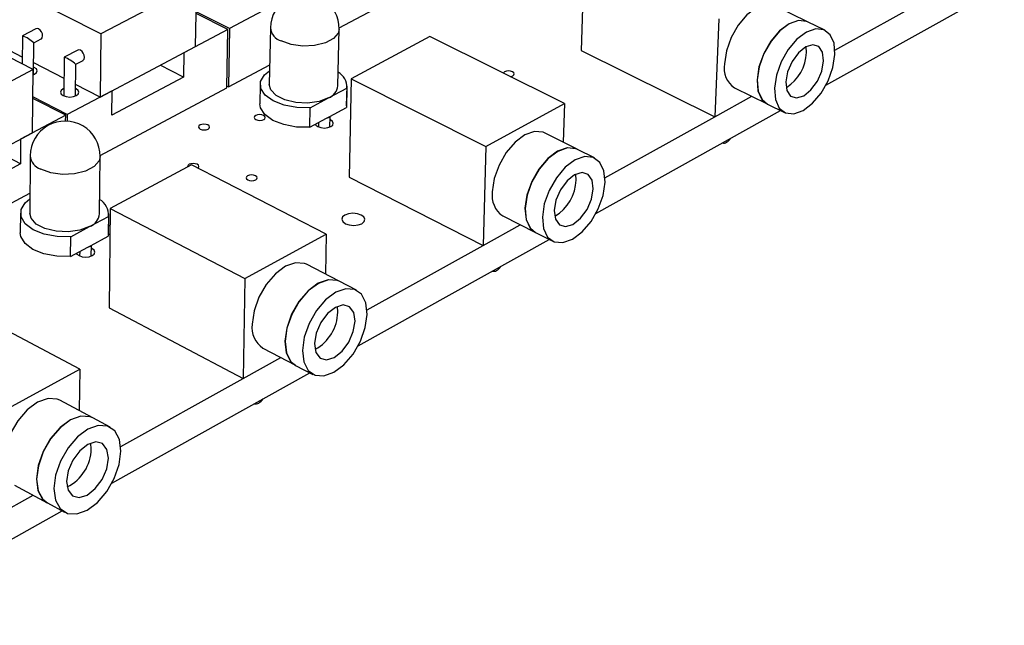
# Model space of a CAD drawing. Extents: x 0 to 201, y 0 to 148.
# Tile 9 of 13: x 138 to 177, y 80 to 104. Entities that reach past the tile are written whole.
import ezdxf

# ---------------------------------------------------------------- set-up
doc = ezdxf.new("R2010")
doc.units = 0
doc.layers.get('0').update_dxf_attribs({"linetype": 'CONTINUOUS'})

msp = doc.modelspace()

# ---------------------------------------------------------------- linework, layer by layer
at = {"color": 7, "linetype": 'CONTINUOUS'}
for p, q in [((141.653, 103.384), (135.202, 106.665)), ((160.672, 106.554), (160.545, 102.728)), ((138.988, 101.984), (132.537, 105.296)), ((145.417, 105.361), (141.653, 103.384)), ((145.379, 102.892), (145.417, 105.361)), ((170.177, 101.367), (177.195, 105.277)), ((170.533, 102.752), (174.631, 105.025)), ((146.712, 103.598), (145.4, 104.259)), ((148.438, 104.512), (146.712, 103.598)), ((151.025, 103.622), (152.834, 104.587)), ((169.447, 103.865), (168.163, 104.488)), ((146.65, 103.565), (145.399, 104.195)), ((165.96, 103.977), (165.808, 100.13)), ((170.132, 103.534), (169.454, 103.862)), ((139.096, 103.588), (138.566, 103.311)), ((146.65, 103.565), (144.913, 102.645)), ((146.611, 101.266), (146.65, 103.565)), ((146.712, 103.598), (146.673, 101.299)), ((148.321, 103.628), (148.279, 101.396)), ((150.976, 101.339), (151.025, 103.571)), ((138.559, 102.476), (137.374, 103.084)), ((138.565, 103.309), (138.557, 102.205)), ((139.015, 103.036), (139.305, 103.188)), ((141.653, 103.384), (141.626, 100.904)), ((154.593, 103.285), (151.503, 101.623)), ((159.887, 100.65), (154.593, 103.285)), ((139.005, 101.788), (139.015, 103.037)), ((140.74, 102.748), (140.211, 102.47)), ((141.626, 100.904), (145.379, 102.892)), ((160.545, 102.728), (165.808, 100.13)), ((169.411, 102.656), (169.398, 102.882)), ((140.21, 102.468), (140.196, 100.949)), ((140.661, 102.194), (140.951, 102.347)), ((144.913, 102.645), (144.898, 101.683)), ((138.988, 101.984), (135.136, 99.961)), ((138.968, 99.496), (138.988, 101.984)), ((140.203, 101.634), (139.009, 102.246)), ((140.648, 100.942), (140.661, 102.195)), ((144.898, 101.683), (143.98, 102.151)), ((146.673, 101.299), (148.294, 102.164)), ((144.898, 101.683), (142.087, 100.189)), ((151.503, 101.623), (151.416, 97.755)), ((151.503, 101.623), (156.799, 98.958)), ((142.098, 101.154), (140.332, 100.218)), ((141.626, 100.904), (140.653, 101.403)), ((141.621, 98.603), (146.611, 101.266)), ((142.087, 100.189), (142.098, 101.154)), ((146.673, 101.299), (146.612, 101.33)), ((147.92, 101.402), (147.906, 100.635)), ((150.611, 100.873), (151.329, 101.259)), ((151.329, 101.259), (151.312, 100.492)), ((151.319, 100.563), (151.336, 101.33)), ((166.586, 101.262), (167.866, 100.633)), ((140.332, 100.218), (138.979, 100.915)), ((140.268, 100.185), (138.979, 100.849)), ((149.892, 100.485), (150.611, 100.873)), ((165.808, 100.13), (167.256, 100.933)), ((149.876, 99.717), (149.892, 100.485)), ((150.655, 100.137), (151.312, 100.492)), ((151.319, 100.563), (151.312, 100.492)), ((156.799, 98.958), (159.887, 100.65)), ((159.887, 100.65), (159.838, 99.126)), ((161.131, 96.327), (168.394, 100.374)), ((167.873, 100.63), (168.549, 100.298)), ((140.268, 100.185), (138.491, 99.243)), ((140.266, 99.957), (140.268, 100.185)), ((140.332, 100.218), (140.329, 99.955)), ((149.876, 99.717), (150.534, 100.072)), ((150.534, 100.072), (150.655, 100.137)), ((150.659, 99.723), (150.668, 100.144)), ((161.484, 97.731), (165.808, 100.13)), ((150.213, 99.899), (150.209, 99.733)), ((135.128, 97.462), (138.968, 99.496)), ((138.491, 99.243), (138.484, 98.275)), ((160.391, 98.85), (159.105, 99.493)), ((156.799, 98.958), (156.687, 95.068)), ((161.077, 98.507), (160.398, 98.846)), ((138.484, 98.275), (137.565, 98.753)), ((138.872, 98.593), (138.855, 96.337)), ((141.597, 96.31), (141.621, 98.567)), ((138.484, 98.275), (135.607, 96.746)), ((145.217, 98.242), (142.02, 96.522)), ((150.517, 95.516), (145.217, 98.242)), ((151.416, 97.755), (156.687, 95.068)), ((160.348, 97.636), (160.333, 97.858)), ((133.8, 94.428), (138.861, 97.129)), ((142.02, 96.522), (141.975, 92.612)), ((142.02, 96.522), (147.321, 93.765)), ((138.489, 96.339), (138.483, 95.564)), ((141.21, 95.812), (141.952, 96.211)), ((141.952, 96.211), (141.943, 95.436)), ((141.953, 95.529), (141.962, 96.305)), ((157.463, 96.232), (158.746, 95.582)), ((140.465, 95.411), (141.21, 95.812)), ((156.687, 95.068), (158.153, 95.882)), ((140.458, 94.634), (140.465, 95.411)), ((141.264, 95.069), (141.943, 95.436)), ((141.953, 95.529), (141.943, 95.436)), ((147.321, 93.765), (150.517, 95.516)), ((150.517, 95.516), (150.483, 93.941)), ((151.773, 91.114), (159.293, 95.304)), ((158.752, 95.578), (159.43, 95.235)), ((140.458, 94.634), (141.139, 95.002)), ((141.139, 95.002), (141.264, 95.069)), ((141.274, 94.65), (141.279, 95.077)), ((152.124, 92.537), (156.686, 95.069)), ((140.819, 94.829), (140.817, 94.655)), ((151.024, 93.661), (149.736, 94.326)), ((147.321, 93.765), (147.251, 89.833)), ((151.711, 93.305), (151.031, 93.657)), ((140.818, 90.202), (135.515, 93.024)), ((141.975, 92.612), (147.251, 89.833)), ((150.973, 92.444), (150.956, 92.662)), ((147.251, 89.833), (148.736, 90.657)), ((148.024, 91.03), (149.309, 90.356)), ((149.315, 90.353), (149.994, 89.997)), ((137.509, 88.39), (140.818, 90.202)), ((140.818, 90.202), (140.802, 88.572)), ((142.088, 85.719), (149.878, 90.058)), ((142.436, 87.162), (147.251, 89.833)), ((141.331, 88.289), (140.042, 88.978)), ((142.018, 87.921), (141.338, 88.285)), ((141.27, 87.069), (141.251, 87.284)), ((138.254, 85.646), (139.539, 84.949)), ((137.485, 84.414), (138.988, 85.248)), ((139.546, 84.945), (140.224, 84.577)), ((132.057, 80.131), (140.13, 84.628))]:
    msp.add_line(p, q, dxfattribs=at)
for points in [[(168.163, 104.488), (168.13, 104.502), (167.807, 104.539), (167.442, 104.412), (167.069, 104.134), (166.727, 103.732), (166.448, 103.245), (166.261, 102.722), (166.184, 102.214)], [(169.447, 103.865), (169.414, 103.88), (169.092, 103.916), (168.726, 103.788), (168.354, 103.509), (168.011, 103.106), (167.732, 102.619), (167.544, 102.095), (167.466, 101.586), (167.505, 101.142), (167.657, 100.808), (167.866, 100.633)], [(169.454, 103.862), (169.421, 103.877), (169.098, 103.913), (168.733, 103.785), (168.361, 103.506), (168.018, 103.103), (167.739, 102.615), (167.551, 102.091), (167.473, 101.582), (167.512, 101.139), (167.664, 100.805), (167.873, 100.63)], [(139.305, 103.188), (139.314, 103.193), (139.349, 103.237), (139.362, 103.305), (139.35, 103.385), (139.316, 103.466), (139.264, 103.535), (139.202, 103.581), (139.14, 103.598), (139.096, 103.588)], [(170.533, 102.574), (170.496, 103.017), (170.347, 103.353), (170.099, 103.548), (169.777, 103.584), (169.411, 103.456), (169.039, 103.176), (168.696, 102.773), (168.417, 102.284), (168.229, 101.76), (168.15, 101.251), (168.189, 100.807), (168.34, 100.472), (168.59, 100.28), (168.913, 100.247), (169.277, 100.377), (169.648, 100.657), (169.988, 101.059), (170.266, 101.545), (170.454, 102.066), (170.533, 102.574)], [(140.951, 102.347), (140.959, 102.352), (140.995, 102.397), (141.008, 102.464), (140.996, 102.545), (140.962, 102.626), (140.91, 102.695), (140.848, 102.741), (140.785, 102.758), (140.74, 102.748)], [(170.088, 102.326), (170.048, 102.663), (169.9, 102.886), (169.668, 102.961), (169.386, 102.877), (169.098, 102.645), (168.846, 102.302), (168.671, 101.9), (168.599, 101.5), (168.64, 101.163), (168.788, 100.941), (169.021, 100.867), (169.302, 100.952), (169.59, 101.184), (169.84, 101.526), (170.015, 101.927), (170.088, 102.326)], [(138.986, 101.781), (139.04, 101.804), (139.117, 101.865), (139.143, 101.937), (139.114, 102.008), (139.034, 102.069), (139.008, 102.082)], [(149.892, 100.485), (149.362, 100.494), (148.859, 100.586), (148.429, 100.753), (148.114, 100.979), (147.945, 101.241), (147.936, 101.516), (148.088, 101.776), (148.289, 101.94)], [(157.858, 101.739), (157.902, 101.775), (157.915, 101.818), (157.895, 101.861), (157.844, 101.898), (157.772, 101.922), (157.688, 101.931), (157.606, 101.922), (157.538, 101.898), (157.494, 101.861), (157.485, 101.846)], [(157.76, 101.709), (157.79, 101.714), (157.858, 101.739)], [(140.199, 101.241), (140.166, 101.226), (140.09, 101.165), (140.064, 101.093), (140.093, 101.021), (140.173, 100.959)], [(140.173, 100.959), (140.292, 100.919), (140.431, 100.904), (140.569, 100.919), (140.685, 100.959), (140.762, 101.021), (140.788, 101.093), (140.758, 101.165), (140.678, 101.226), (140.651, 101.238)], [(150.611, 100.873), (150.235, 100.733), (149.786, 100.669), (149.317, 100.69), (148.886, 100.794), (148.545, 100.967), (148.335, 101.188), (148.279, 101.396)], [(149.876, 99.717), (149.347, 99.725), (148.844, 99.818), (148.415, 99.985), (148.1, 100.211), (147.931, 100.474), (147.906, 100.635)], [(148.061, 100.016), (148.107, 100.053), (148.121, 100.097), (148.102, 100.141), (148.053, 100.178), (147.981, 100.202), (147.897, 100.211), (147.814, 100.202), (147.744, 100.178), (147.699, 100.141), (147.684, 100.097), (147.703, 100.053), (147.752, 100.016), (147.825, 99.992), (147.909, 99.983), (147.992, 99.992), (148.061, 100.016)], [(150.7, 99.742), (150.774, 99.803), (150.797, 99.875), (150.765, 99.947), (150.683, 100.007), (150.665, 100.016)], [(145.871, 99.643), (145.917, 99.681), (145.931, 99.724), (145.913, 99.768), (145.864, 99.805), (145.792, 99.83), (145.708, 99.839), (145.624, 99.83), (145.555, 99.805), (145.509, 99.768), (145.494, 99.724), (145.513, 99.681), (145.562, 99.643), (145.634, 99.619), (145.718, 99.61), (145.801, 99.619), (145.871, 99.643)], [(150.09, 99.832), (150.109, 99.803), (150.191, 99.742), (150.31, 99.701), (150.449, 99.686), (150.585, 99.701), (150.7, 99.742)], [(159.105, 99.493), (159.051, 99.517), (158.714, 99.549), (158.335, 99.417), (157.951, 99.131), (157.6, 98.72), (157.316, 98.225), (157.127, 97.694), (157.052, 97.179)], [(160.391, 98.85), (160.337, 98.873), (160.001, 98.905), (159.622, 98.772), (159.238, 98.485), (158.887, 98.073), (158.602, 97.577), (158.413, 97.045), (158.337, 96.53), (158.383, 96.082), (158.545, 95.746), (158.746, 95.582)], [(160.398, 98.846), (160.344, 98.87), (160.008, 98.902), (159.629, 98.768), (159.245, 98.482), (158.893, 98.07), (158.609, 97.573), (158.419, 97.041), (158.344, 96.526), (158.39, 96.079), (158.552, 95.743), (158.752, 95.578)], [(161.487, 97.551), (161.443, 97.998), (161.284, 98.336), (161.023, 98.53), (160.687, 98.562), (160.309, 98.428), (159.925, 98.14), (159.573, 97.728), (159.288, 97.231), (159.098, 96.698), (159.022, 96.183), (159.068, 95.735), (159.229, 95.399), (159.492, 95.208), (159.828, 95.179), (160.206, 95.315), (160.588, 95.603), (160.938, 96.014), (161.221, 96.508), (161.41, 97.038), (161.487, 97.551)], [(145.47, 98.112), (145.49, 98.132), (145.505, 98.177), (145.487, 98.221), (145.437, 98.258), (145.365, 98.283), (145.281, 98.292), (145.197, 98.283), (145.127, 98.258), (145.081, 98.221), (145.066, 98.177), (145.068, 98.162)], [(147.743, 97.643), (147.789, 97.681), (147.803, 97.725), (147.784, 97.77), (147.734, 97.807), (147.662, 97.832), (147.577, 97.841), (147.493, 97.832), (147.423, 97.807), (147.378, 97.77), (147.363, 97.725), (147.382, 97.681), (147.432, 97.643), (147.504, 97.618), (147.589, 97.609), (147.673, 97.618), (147.743, 97.643)], [(161.026, 97.295), (160.98, 97.635), (160.824, 97.859), (160.582, 97.931), (160.289, 97.842), (159.992, 97.605), (159.735, 97.255), (159.557, 96.846), (159.486, 96.44), (159.533, 96.101), (159.69, 95.878), (159.933, 95.807), (160.225, 95.897), (160.522, 96.135), (160.778, 96.484), (160.955, 96.891), (161.026, 97.295)], [(140.465, 95.411), (139.928, 95.42), (139.418, 95.515), (138.987, 95.688), (138.674, 95.921), (138.51, 96.193), (138.51, 96.477), (138.673, 96.746), (138.859, 96.9)], [(141.21, 95.812), (140.823, 95.667), (140.364, 95.601), (139.888, 95.623), (139.453, 95.73), (139.112, 95.909), (138.905, 96.138), (138.855, 96.337)], [(151.918, 95.924), (152.012, 96.003), (152.04, 96.095), (152, 96.187), (151.896, 96.265), (151.745, 96.317), (151.57, 96.336), (151.397, 96.317), (151.253, 96.265), (151.159, 96.187), (151.13, 96.095), (151.17, 96.003), (151.274, 95.924), (151.425, 95.872), (151.6, 95.854), (151.773, 95.872), (151.918, 95.924)], [(140.458, 94.634), (139.921, 94.643), (139.412, 94.739), (138.981, 94.912), (138.668, 95.145), (138.504, 95.417), (138.483, 95.564)], [(141.31, 94.667), (141.387, 94.73), (141.413, 94.805), (141.383, 94.879), (141.302, 94.942), (141.278, 94.954)], [(140.692, 94.761), (140.712, 94.73), (140.793, 94.667), (140.913, 94.625), (141.053, 94.61), (141.193, 94.625), (141.31, 94.667)], [(149.736, 94.326), (149.659, 94.36), (149.309, 94.388), (148.916, 94.249), (148.519, 93.955), (148.158, 93.535), (147.868, 93.031), (147.678, 92.492), (147.606, 91.971)], [(151.024, 93.661), (150.947, 93.694), (150.597, 93.722), (150.204, 93.582), (149.808, 93.287), (149.446, 92.866), (149.156, 92.36), (148.965, 91.82), (148.893, 91.299), (148.946, 90.847), (149.119, 90.51), (149.309, 90.356)], [(151.031, 93.657), (150.954, 93.69), (150.604, 93.718), (150.211, 93.578), (149.814, 93.283), (149.453, 92.862), (149.163, 92.357), (148.972, 91.817), (148.899, 91.295), (148.953, 90.843), (149.126, 90.506), (149.315, 90.353)], [(152.129, 92.356), (152.078, 92.807), (151.908, 93.146), (151.634, 93.339), (151.284, 93.366), (150.891, 93.226), (150.495, 92.93), (150.133, 92.509), (149.843, 92.003), (149.651, 91.462), (149.579, 90.94), (149.631, 90.488), (149.804, 90.151), (150.079, 89.961), (150.43, 89.936), (150.822, 90.079), (151.217, 90.375), (151.576, 90.795), (151.865, 91.298), (152.055, 91.836), (152.129, 92.356)], [(151.652, 92.091), (151.601, 92.434), (151.435, 92.657), (151.182, 92.728), (150.878, 92.634), (150.571, 92.39), (150.308, 92.033), (150.127, 91.617), (150.059, 91.206), (150.112, 90.864), (150.278, 90.641), (150.532, 90.572), (150.835, 90.667), (151.141, 90.911), (151.404, 91.268), (151.583, 91.682), (151.652, 92.091)], [(140.042, 88.978), (139.939, 89.022), (139.573, 89.046), (139.165, 88.9), (138.756, 88.598), (138.385, 88.169), (138.089, 87.655), (137.897, 87.107), (137.829, 86.58)], [(141.331, 88.289), (141.228, 88.333), (140.862, 88.356), (140.455, 88.209), (140.045, 87.906), (139.674, 87.475), (139.377, 86.96), (139.185, 86.412), (139.116, 85.884), (139.177, 85.428), (139.362, 85.09), (139.539, 84.949)], [(141.338, 88.285), (141.235, 88.329), (140.869, 88.353), (140.462, 88.206), (140.052, 87.902), (139.68, 87.472), (139.384, 86.957), (139.192, 86.408), (139.123, 85.88), (139.184, 85.424), (139.368, 85.086), (139.546, 84.945)], [(142.443, 86.978), (142.385, 87.434), (142.203, 87.774), (141.916, 87.965), (141.55, 87.988), (141.143, 87.841), (140.733, 87.537), (140.361, 87.105), (140.064, 86.59), (139.872, 86.041), (139.803, 85.512), (139.863, 85.056), (140.047, 84.718), (140.337, 84.529), (140.703, 84.509), (141.109, 84.659), (141.517, 84.964), (141.886, 85.393), (142.181, 85.906), (142.373, 86.452), (142.443, 86.978)], [(141.95, 86.704), (141.892, 87.05), (141.717, 87.274), (141.452, 87.341), (141.136, 87.242), (140.819, 86.991), (140.549, 86.627), (140.366, 86.204), (140.3, 85.788), (140.359, 85.442), (140.535, 85.22), (140.801, 85.154), (141.116, 85.254), (141.432, 85.505), (141.701, 85.869), (141.883, 86.29), (141.95, 86.704)]]:
    msp.add_lwpolyline(points, dxfattribs=at)
at = {"color": 8, "linetype": 'CONTINUOUS'}
for points in [[(151.025, 103.571), (150.99, 103.421), (150.805, 103.201), (150.483, 103.029), (150.063, 102.926), (149.596, 102.905), (149.138, 102.968), (148.745, 103.108)], [(141.621, 98.567), (141.58, 98.395), (141.385, 98.168), (141.052, 97.99), (140.621, 97.883), (140.145, 97.861), (139.681, 97.927), (139.286, 98.071)]]:
    msp.add_lwpolyline(points, dxfattribs=at)
at = {"color": 7, "linetype": 'CONTINUOUS'}
for centre, radius, start, end in [((149.673, 103.601), 1.352, 358.7258, 178.8732), ((138.063, 101.991), 1.413, 47.6766, 69.133), ((167.702, 102.723), 1.71, 302.5861, 357.7575), ((139.711, 101.153), 1.408, 47.6331, 69.1956), ((150.644, 101.29), 0.685, 357.4173, 59.8812), ((167.117, 102.047), 0.948, 169.8524, 235.9196), ((150.431, 101.39), 0.547, 289.1809, 354.6672), ((140.247, 98.583), 1.375, 359.3349, 179.5497), ((150.507, 100.268), 0.198, 278.0906, 318.6192), ((165.998, 99.566), 0.518, 301.4289, 326.2141), ((166.168, 99.271), 0.177, 251.7493, 304.3016), ((158.64, 97.69), 1.709, 300.7175, 358.19), ((141.259, 96.268), 0.695, 355.3249, 60.3826), ((157.997, 97.026), 0.957, 170.7649, 236.0702), ((141.017, 96.361), 0.582, 289.3398, 354.9875), ((141.109, 95.208), 0.208, 278.4386, 318.2712), ((156.943, 94.537), 0.532, 301.3008, 326.0541), ((157.113, 94.239), 0.189, 252.9618, 304.0786), ((149.264, 92.485), 1.71, 298.8118, 358.6158), ((148.563, 91.832), 0.966, 171.7254, 236.1456), ((147.749, 89.036), 0.202, 254.1615, 303.8567), ((147.578, 89.337), 0.547, 301.1729, 325.89), ((139.558, 87.098), 1.713, 296.8703, 359.0336)]:
    msp.add_arc(centre, radius, start, end, dxfattribs=at)
at = {"color": 8, "linetype": 'CONTINUOUS'}
for centre, radius, start, end in [((148.92, 103.683), 0.601, 185.2126, 253.0634), ((139.474, 98.646), 0.605, 184.9751, 251.8651)]:
    msp.add_arc(centre, radius, start, end, dxfattribs=at)

doc.saveas('drawing.dxf')
